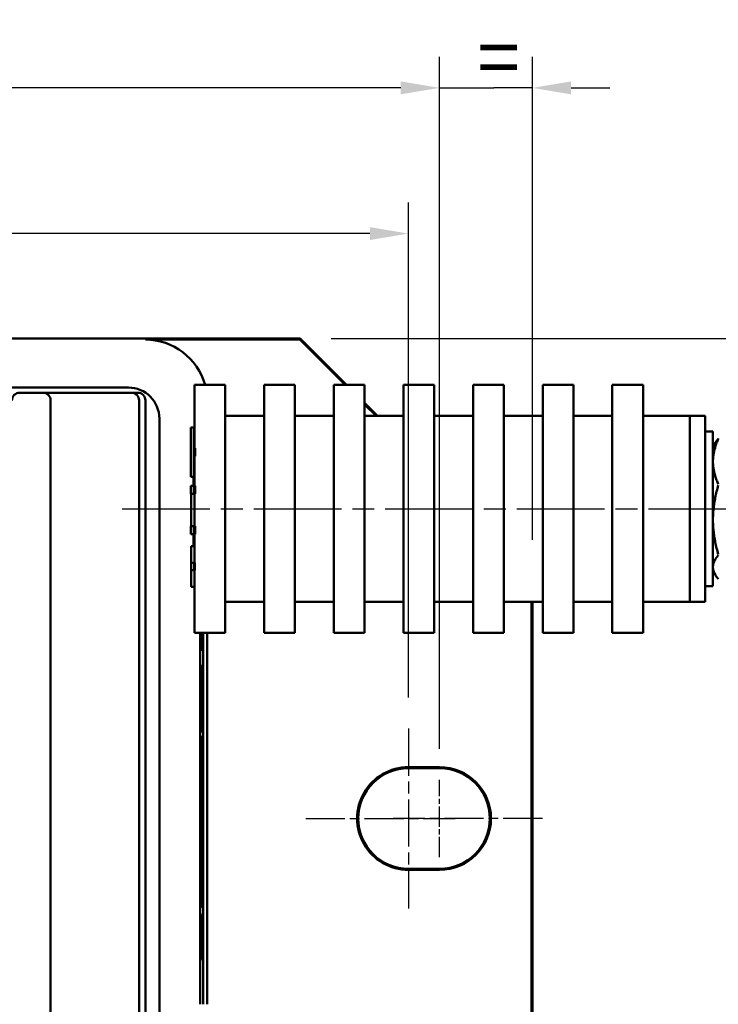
# Model space of a CAD drawing. Header units: millimetres. Extents: x 21 to 365, y 37 to 289.
# Tile 10 of 14: x 140 to 185, y 69 to 132. Entities that reach past the tile are written whole.
import ezdxf

# ---------------------------------------------------------------- set-up
doc = ezdxf.new("R2010")
doc.units = ezdxf.units.MM
doc.linetypes.add('CHAIN', pattern=[0.3543, 0.2362, -0.0295, 0.0591, -0.0295])
doc.linetypes.add('LONG_DASH_DOTTED', pattern=[0.3001, 0.2362, -0.0295, 0.0049, -0.0295])
for name, color, linetype, lineweight in [('Arêtes visibles(GABARIT)', 7, 'Continuous', 50), ('Cotes(GABARIT)', 7, 'Continuous', 25), ('Ligne de centre(GABARIT)', 7, 'LONG_DASH_DOTTED', 25), ('Marque de centre(GABARIT)', 7, 'LONG_DASH_DOTTED', 25)]:
    doc.layers.add(name, color=color, linetype=linetype, lineweight=lineweight)
doc.styles.add('Courant-BSI', font='arial.ttf')
doc.dimstyles.new('MS-Relais', dxfattribs={"dimtxt": 3.5, "dimasz": 2.5, "dimexe": 2, "dimexo": 2, "dimgap": 0.3, "dimtad": 1, "dimtoh": 1, "dimrnd": 1e-08, "dimtxsty": 'Courant-BSI', "dimcen": 0.09, "dimdle": 6, "dimclrd": 7, "dimclre": 7, "dimclrt": 7, "dimazin": 2, "dimtfac": 0.571429, "dimtmove": 0, "dimatfit": 3, "dimfxl": 1, "dimtolj": 1, "dimlwd": 25, "dimlwe": 25, "dimarcsym": 0})

# ---------------------------------------------------------------- blocks, each defined once
blk = doc.blocks.new('*D18')
at = {"layer": 'Cotes(GABARIT)', "color": 7, "linetype": 'Continuous', "lineweight": 25}
for p, q in [((210.417, 114.258), (210.417, 116.758)), ((159.902, 111.758), (212.417, 111.758)), ((210.417, 111.758), (210.417, 109.258)), ((210.417, 103.258), (210.417, 109.258)), ((210.417, 100.758), (210.417, 103.258)), ((208.197, 100.758), (212.417, 100.758)), ((210.417, 98.258), (210.417, 95.758))]:
    blk.add_line(p, q, dxfattribs=at)
at = {"layer": 'Cotes(GABARIT)', "color": 7, "linetype": 'Continuous'}
for points in [[(210.001, 114.258), (210.834, 114.258), (210.417, 111.758)], [(210.001, 98.258), (210.834, 98.258), (210.417, 100.758)]]:
    blk.add_solid(points, dxfattribs=at)
at = {"layer": 'Defpoints', "color": 0, "linetype": 'Continuous'}
for p in [(157.902, 111.758), (210.417, 111.758), (206.197, 100.758)]:
    blk.add_point(p, dxfattribs=at)
at = {"layer": 'Cotes(GABARIT)', "color": 7, "linetype": 'Continuous', "lineweight": 25, "insert": (206.617, 104.835), "char_height": 3.5, "attachment_point": 1, "rotation": 90, "style": 'Courant-BSI'}
blk.add_mtext('\\A1; \\fArial|b0|i0;\\H3.5000;=', dxfattribs=at)
blk = doc.blocks.new('*D26')
at = {"layer": 'Cotes(GABARIT)', "color": 7, "linetype": 'Continuous', "lineweight": 25}
for p, q in [((42.902, 88.578), (42.902, 120.535)), ((164.901, 88.579), (164.901, 120.535)), ((162.401, 118.535), (45.402, 118.535))]:
    blk.add_line(p, q, dxfattribs=at)
at = {"layer": 'Cotes(GABARIT)', "color": 7, "linetype": 'Continuous'}
for points in [[(45.402, 118.951), (45.402, 118.118), (42.902, 118.535)], [(162.401, 118.951), (162.401, 118.118), (164.901, 118.535)]]:
    blk.add_solid(points, dxfattribs=at)
at = {"layer": 'Defpoints', "color": 0, "linetype": 'Continuous'}
for p in [(42.902, 118.535), (42.902, 86.578), (164.901, 86.579)]:
    blk.add_point(p, dxfattribs=at)
at = {"layer": 'Cotes(GABARIT)', "color": 7, "linetype": 'Continuous', "lineweight": 25, "insert": (97.443, 122.744), "char_height": 3.5, "attachment_point": 1, "style": 'Courant-BSI'}
blk.add_mtext('\\A1;122{\\H2.000000;±0,3}', dxfattribs=at)
blk = doc.blocks.new('*D27')
at = {"layer": 'Cotes(GABARIT)', "color": 7, "linetype": 'Continuous', "lineweight": 25}
for p, q in [((40.902, 88.578), (40.902, 129.944)), ((166.902, 86.079), (166.902, 129.944)), ((164.402, 127.944), (43.402, 127.944))]:
    blk.add_line(p, q, dxfattribs=at)
at = {"layer": 'Cotes(GABARIT)', "color": 7, "linetype": 'Continuous'}
for points in [[(43.402, 128.361), (43.402, 127.528), (40.902, 127.944)], [(164.402, 128.361), (164.402, 127.528), (166.902, 127.944)]]:
    blk.add_solid(points, dxfattribs=at)
at = {"layer": 'Defpoints', "color": 0, "linetype": 'Continuous'}
for p in [(40.902, 127.944), (40.902, 86.578), (166.902, 84.079)]:
    blk.add_point(p, dxfattribs=at)
at = {"layer": 'Cotes(GABARIT)', "color": 7, "linetype": 'Continuous', "lineweight": 25, "insert": (97.444, 132.154), "char_height": 3.5, "attachment_point": 1, "style": 'Courant-BSI'}
blk.add_mtext('\\A1;126{\\H2.000000;±0,3}', dxfattribs=at)
blk = doc.blocks.new('*D29')
at = {"layer": 'Cotes(GABARIT)', "color": 7, "linetype": 'Continuous', "lineweight": 25}
for p, q in [((166.901, 85.258), (166.901, 129.944)), ((172.902, 98.758), (172.902, 129.944)), ((164.401, 127.944), (161.901, 127.944)), ((166.901, 127.944), (169.401, 127.944)), ((169.401, 127.944), (170.402, 127.944)), ((172.902, 127.944), (170.402, 127.944)), ((175.402, 127.944), (177.902, 127.944))]:
    blk.add_line(p, q, dxfattribs=at)
at = {"layer": 'Cotes(GABARIT)', "color": 7, "linetype": 'Continuous'}
for points in [[(164.401, 128.361), (164.401, 127.528), (166.901, 127.944)], [(175.402, 128.361), (175.402, 127.528), (172.902, 127.944)]]:
    blk.add_solid(points, dxfattribs=at)
at = {"layer": 'Defpoints', "color": 0, "linetype": 'Continuous'}
for p in [(172.902, 127.944), (172.902, 96.758), (166.901, 83.258)]:
    blk.add_point(p, dxfattribs=at)
at = {"layer": 'Cotes(GABARIT)', "color": 7, "linetype": 'Continuous', "lineweight": 25, "insert": (167.931, 131.744), "char_height": 3.5, "attachment_point": 1, "style": 'Courant-BSI'}
blk.add_mtext('\\A1; \\fArial|b0|i0;\\H3.5000;=', dxfattribs=at)

msp = doc.modelspace()

# ---------------------------------------------------------------- linework, layer by layer
at = {"layer": 'Arêtes visibles(GABARIT)'}
for p, q in [((157.902, 111.758), (49.902, 111.758)), ((147.899, 111.685), (157.872, 111.686)), ((157.902, 111.758), (157.872, 111.686)), ((157.872, 111.686), (160.8, 108.758)), ((160.902, 108.758), (157.902, 111.758)), ((151.064, 104.679), (151.064, 108.758)), ((151.064, 108.758), (153.064, 108.758)), ((153.064, 92.758), (153.064, 108.758)), ((155.564, 92.758), (155.564, 108.758)), ((155.564, 108.758), (157.564, 108.758)), ((157.564, 92.758), (157.564, 108.758)), ((160.064, 92.758), (160.064, 108.758)), ((160.064, 108.758), (162.064, 108.758)), ((162.064, 92.758), (162.064, 108.758)), ((164.564, 92.758), (164.564, 108.758)), ((164.564, 108.758), (166.564, 108.758)), ((166.564, 92.758), (166.564, 108.758)), ((169.064, 92.758), (169.064, 108.758)), ((169.064, 108.758), (171.064, 108.758)), ((171.064, 92.758), (171.064, 108.758)), ((173.564, 92.758), (173.564, 108.758)), ((173.564, 108.758), (175.564, 108.758)), ((175.564, 92.758), (175.564, 108.758)), ((178.064, 92.758), (178.064, 108.758)), ((178.064, 108.758), (180.064, 108.758)), ((180.064, 92.758), (180.064, 108.758)), ((146.802, 108.589), (61.002, 108.589)), ((139.78, 108.258), (140.28, 108.258)), ((140.78, 108.258), (140.28, 108.258)), ((140.78, 108.258), (141.28, 108.258)), ((143.745, 108.258), (141.28, 108.258)), ((145.717, 108.258), (143.745, 108.258)), ((145.717, 108.258), (146.379, 108.258)), ((146.829, 108.258), (146.379, 108.258)), ((146.829, 108.258), (146.988, 108.258)), ((146.988, 108.258), (147.402, 108.258)), ((141.78, 53.758), (141.78, 107.758)), ((147.488, 107.758), (147.488, 53.758)), ((147.902, 53.758), (147.902, 107.758)), ((162.902, 106.758), (162.064, 107.596)), ((162.064, 107.495), (162.801, 106.758)), ((148.802, 54.928), (148.802, 106.589)), ((153.064, 106.758), (155.564, 106.758)), ((157.564, 106.758), (160.064, 106.758)), ((162.064, 106.758), (164.564, 106.758)), ((166.564, 106.758), (169.064, 106.758)), ((171.064, 106.758), (173.564, 106.758)), ((175.564, 106.758), (178.064, 106.758)), ((180.064, 106.758), (183.064, 106.758)), ((183.064, 94.758), (183.064, 106.758)), ((183.064, 94.758), (183.064, 106.758)), ((184.064, 106.758), (183.064, 106.758)), ((184.064, 94.758), (184.064, 106.758)), ((150.837, 102.832), (150.837, 106.002)), ((150.837, 106.002), (151.037, 106.002)), ((151.037, 102.832), (151.037, 106.002)), ((151.037, 106.002), (151.045, 106.002)), ((151.045, 106.002), (151.045, 104.679)), ((184.564, 105.758), (184.064, 105.758)), ((184.564, 95.758), (184.564, 105.758)), ((184.564, 104.758), (184.708, 105.009)), ((151.045, 104.679), (151.107, 104.679)), ((151.107, 104.679), (151.107, 104.149)), ((151.045, 104.149), (151.045, 102.832)), ((151.107, 104.149), (151.045, 104.149)), ((151.064, 102.249), (151.064, 104.149)), ((150.837, 102.832), (151.037, 102.832)), ((151.045, 102.832), (151.037, 102.832)), ((150.837, 101.719), (150.837, 102.249)), ((150.837, 102.249), (151.037, 102.249)), ((151.037, 101.719), (151.037, 102.249)), ((151.037, 102.249), (151.107, 102.249)), ((151.107, 102.249), (151.107, 101.719)), ((150.837, 101.719), (151.037, 101.719)), ((150.866, 99.646), (150.866, 101.719)), ((151.066, 101.719), (151.037, 101.719)), ((151.066, 99.646), (151.066, 101.719)), ((151.107, 101.719), (151.074, 101.719)), ((151.074, 101.719), (151.074, 99.646)), ((150.837, 99.115), (150.837, 99.646)), ((150.837, 99.646), (151.037, 99.646)), ((151.037, 99.115), (151.037, 99.646)), ((151.037, 99.646), (151.066, 99.646)), ((151.074, 99.646), (151.107, 99.646)), ((151.107, 99.646), (151.107, 99.115)), ((150.837, 99.115), (151.037, 99.115)), ((151.107, 99.115), (151.037, 99.115)), ((151.064, 98.353), (151.064, 99.115)), ((150.868, 97.264), (150.868, 98.353)), ((150.868, 98.353), (151.068, 98.353)), ((151.068, 97.264), (151.068, 98.353)), ((151.068, 98.353), (151.076, 98.353)), ((151.076, 98.353), (151.076, 97.264)), ((150.849, 96.801), (150.849, 97.264)), ((150.849, 97.264), (151.049, 97.264)), ((150.849, 96.801), (151.049, 96.801)), ((150.868, 95.713), (150.868, 96.801)), ((151.049, 96.801), (151.049, 97.264)), ((151.049, 97.264), (151.068, 97.264)), ((151.068, 96.801), (151.049, 96.801)), ((151.068, 95.713), (151.068, 96.801)), ((151.076, 97.264), (151.095, 97.264)), ((151.076, 96.801), (151.076, 95.713)), ((151.095, 96.801), (151.076, 96.801)), ((151.095, 97.264), (151.095, 96.801)), ((184.564, 96.758), (184.708, 96.508)), ((150.868, 95.713), (151.068, 95.713)), ((151.064, 92.758), (151.064, 95.713)), ((151.076, 95.713), (151.068, 95.713)), ((184.564, 95.758), (184.064, 95.758)), ((153.064, 94.758), (155.564, 94.758)), ((157.564, 94.758), (160.064, 94.758)), ((162.064, 94.758), (164.564, 94.758)), ((166.564, 94.758), (169.064, 94.758)), ((171.064, 94.758), (173.564, 94.758)), ((172.832, 94.758), (172.832, 66.758)), ((172.902, 66.758), (172.902, 94.758)), ((175.564, 94.758), (178.064, 94.758)), ((180.064, 94.758), (183.064, 94.758)), ((184.064, 94.758), (183.064, 94.758)), ((151.064, 92.758), (153.064, 92.758)), ((151.43, 68.758), (151.43, 92.758)), ((151.554, 92.758), (151.43, 92.758)), ((151.546, 92.635), (151.43, 92.635)), ((151.546, 92.423), (151.43, 92.423)), ((151.558, 92.418), (151.43, 92.418)), ((151.546, 92.325), (151.43, 92.325)), ((151.44, 92.325), (151.44, 92.418)), ((151.546, 92.635), (151.554, 92.758)), ((151.546, 92.423), (151.546, 92.635)), ((151.558, 92.418), (151.546, 92.423)), ((151.546, 92.325), (151.548, 92.324)), ((151.546, 91.644), (151.546, 92.325)), ((151.548, 92.324), (151.548, 92.071)), ((151.558, 92.687), (151.549, 92.553)), ((151.549, 92.553), (151.558, 92.549)), ((151.554, 92.758), (151.554, 92.758)), ((151.558, 92.758), (151.558, 92.687)), ((151.558, 92.549), (151.558, 92.418)), ((151.64, 92.758), (151.64, 68.758)), ((151.899, 92.758), (151.899, 68.758)), ((155.564, 92.758), (157.564, 92.758)), ((160.064, 92.758), (162.064, 92.758)), ((164.564, 92.758), (166.564, 92.758)), ((169.064, 92.758), (171.064, 92.758)), ((173.564, 92.758), (175.564, 92.758)), ((178.064, 92.758), (180.064, 92.758)), ((151.546, 91.644), (151.43, 91.644)), ((151.548, 91.643), (151.43, 91.643)), ((151.44, 90.626), (151.44, 91.643)), ((151.548, 91.643), (151.546, 91.644)), ((151.548, 92.071), (151.558, 92.068)), ((151.548, 91.896), (151.548, 91.643)), ((151.558, 91.893), (151.548, 91.896)), ((151.558, 91.893), (151.548, 91.893)), ((151.558, 92.068), (151.558, 91.893)), ((151.547, 90.626), (151.43, 90.626)), ((151.546, 88.577), (151.547, 90.626)), ((151.547, 90.626), (151.556, 90.623)), ((151.556, 90.623), (151.556, 89.94)), ((151.556, 89.94), (151.599, 89.925)), ((151.599, 89.925), (151.599, 89.242)), ((151.556, 89.257), (151.555, 88.574)), ((151.599, 89.242), (151.556, 89.257)), ((151.599, 89.242), (151.556, 89.242)), ((151.546, 88.577), (151.43, 88.577)), ((151.555, 88.574), (151.43, 88.574)), ((151.546, 88.43), (151.43, 88.43)), ((151.44, 88.43), (151.44, 88.574)), ((151.555, 88.574), (151.546, 88.577)), ((151.546, 88.43), (151.555, 88.427)), ((151.546, 86.381), (151.546, 88.43)), ((151.555, 88.427), (151.555, 87.744)), ((151.555, 87.744), (151.599, 87.729)), ((151.599, 87.729), (151.599, 87.046)), ((151.555, 87.061), (151.555, 86.378)), ((151.599, 87.046), (151.555, 87.061)), ((151.599, 87.046), (151.555, 87.046)), ((151.546, 86.381), (151.43, 86.381)), ((151.555, 86.378), (151.43, 86.378)), ((151.535, 86.058), (151.43, 86.058)), ((151.44, 86.058), (151.44, 86.378)), ((151.535, 85.058), (151.535, 86.058)), ((151.546, 86.007), (151.535, 86.007)), ((151.555, 86.378), (151.546, 86.381)), ((151.546, 86.007), (151.598, 85.989)), ((151.546, 85.324), (151.546, 86.007)), ((151.598, 85.989), (151.598, 85.306)), ((151.546, 85.324), (151.535, 85.324)), ((151.598, 85.306), (151.535, 85.306)), ((151.598, 85.306), (151.546, 85.324)), ((151.546, 84.726), (151.506, 84.726)), ((151.546, 84.726), (151.598, 84.708)), ((151.546, 83.816), (151.546, 84.726)), ((151.598, 84.708), (151.598, 84.147)), ((151.557, 84.162), (151.598, 83.553)), ((151.598, 84.147), (151.557, 84.162)), ((151.598, 84.147), (151.558, 84.147)), ((164.902, 84.079), (166.902, 84.079)), ((166.902, 84.008), (164.902, 84.008)), ((151.546, 83.816), (151.482, 83.816)), ((151.582, 83.271), (151.546, 83.816)), ((151.598, 83.553), (151.598, 82.967)), ((151.546, 82.741), (151.469, 82.741)), ((151.582, 83.271), (151.474, 83.271)), ((151.546, 82.741), (151.582, 83.271)), ((151.546, 81.833), (151.546, 82.741)), ((151.598, 82.967), (151.557, 82.392)), ((151.557, 82.392), (151.598, 82.375)), ((151.598, 82.375), (151.598, 81.815)), ((151.598, 81.815), (151.462, 81.815)), ((151.511, 81.776), (151.462, 81.776)), ((151.475, 81.68), (151.462, 81.68)), ((151.546, 81.833), (151.463, 81.833)), ((151.475, 81.68), (151.485, 81.68)), ((151.598, 81.815), (151.546, 81.833)), ((151.494, 81.196), (151.481, 81.196)), ((151.488, 80.879), (151.482, 80.879)), ((151.584, 81.348), (151.524, 81.348)), ((151.548, 81.265), (151.524, 81.265)), ((151.548, 81.265), (151.558, 81.262)), ((151.567, 80.774), (151.554, 80.774)), ((151.443, 80.758), (151.43, 80.758)), ((151.485, 80.147), (151.43, 80.147)), ((151.443, 80.758), (151.46, 80.758)), ((151.511, 80.193), (151.49, 80.193)), ((151.522, 80.193), (151.511, 80.193)), ((151.561, 80.459), (151.555, 80.459)), ((151.61, 80.758), (151.598, 80.758)), ((151.628, 80.758), (151.61, 80.758)), ((151.525, 79.915), (151.43, 79.915)), ((151.487, 79.789), (151.43, 79.789)), ((151.508, 79.611), (151.525, 79.915)), ((151.525, 79.915), (151.525, 79.198)), ((151.558, 79.728), (151.525, 79.728)), ((151.584, 79.765), (151.563, 79.765)), ((151.595, 79.762), (151.563, 79.762)), ((151.595, 79.762), (151.584, 79.765)), ((151.525, 79.198), (151.512, 79.015)), ((151.472, 77.845), (151.472, 78.698)), ((151.482, 78.528), (151.482, 78.698)), ((151.494, 78.528), (151.482, 78.528)), ((151.494, 78.698), (151.494, 78.528)), ((151.503, 78.629), (151.503, 78.528)), ((151.503, 78.528), (151.525, 78.528)), ((151.525, 78.528), (151.525, 77.845)), ((151.472, 77.845), (151.43, 77.845)), ((151.525, 77.845), (151.472, 77.845)), ((151.499, 77.384), (151.43, 77.384)), ((164.902, 77.508), (166.902, 77.508)), ((166.902, 77.438), (164.902, 77.437)), ((151.535, 76.458), (151.525, 76.458)), ((151.535, 76.458), (151.535, 75.458)), ((151.535, 75.458), (151.52, 75.458)), ((151.499, 75.021), (151.43, 75.021)), ((151.472, 74.553), (151.43, 74.553)), ((151.44, 74.553), (151.44, 75.021)), ((151.472, 74.553), (151.525, 74.553)), ((151.472, 73.643), (151.472, 74.553)), ((151.525, 74.553), (151.525, 73.993)), ((151.484, 73.993), (151.525, 73.399)), ((151.525, 73.993), (151.484, 73.993)), ((151.472, 73.643), (151.43, 73.643)), ((151.508, 73.111), (151.472, 73.643)), ((151.525, 73.399), (151.525, 72.813)), ((151.508, 73.111), (151.43, 73.111)), ((151.472, 72.569), (151.43, 72.569)), ((151.472, 72.569), (151.508, 73.111)), ((151.472, 71.661), (151.472, 72.569)), ((151.525, 72.813), (151.484, 72.223)), ((151.484, 72.223), (151.525, 72.221)), ((151.525, 72.221), (151.525, 71.661)), ((151.472, 71.661), (151.43, 71.661)), ((151.44, 68.758), (151.44, 71.661)), ((151.525, 71.661), (151.472, 71.661))]:
    msp.add_line(p, q, dxfattribs=at)
at = {"layer": 'Arêtes visibles(GABARIT)', "flags": 128}
for points in [[(184.91, 105.279), (184.881, 105.212), (184.853, 105.145), (184.827, 105.08), (184.802, 105.015), (184.778, 104.951), (184.756, 104.888), (184.735, 104.825), (184.715, 104.763), (184.697, 104.701), (184.68, 104.64), (184.664, 104.58), (184.649, 104.519), (184.635, 104.46), (184.623, 104.4), (184.612, 104.341), (184.602, 104.282), (184.593, 104.223), (184.585, 104.164), (184.579, 104.105), (184.573, 104.047), (184.569, 103.988), (184.566, 103.93), (184.564, 103.871), (184.564, 103.812)], [(184.708, 105.009), (184.715, 105.02), (184.722, 105.031), (184.729, 105.043), (184.736, 105.054), (184.743, 105.065), (184.75, 105.077), (184.758, 105.088), (184.765, 105.1), (184.773, 105.111), (184.781, 105.123), (184.789, 105.135), (184.798, 105.146), (184.806, 105.158), (184.815, 105.17), (184.823, 105.182), (184.832, 105.194), (184.842, 105.206), (184.851, 105.218), (184.86, 105.23), (184.87, 105.242), (184.88, 105.254), (184.89, 105.266), (184.9, 105.279), (184.91, 105.291)], [(184.564, 103.812), (184.564, 103.753), (184.566, 103.694), (184.569, 103.636), (184.573, 103.577), (184.579, 103.518), (184.585, 103.46), (184.593, 103.401), (184.602, 103.342), (184.612, 103.283), (184.623, 103.224), (184.635, 103.164), (184.649, 103.104), (184.664, 103.044), (184.68, 102.983), (184.697, 102.922), (184.715, 102.861), (184.735, 102.799), (184.756, 102.736), (184.778, 102.673), (184.802, 102.609), (184.827, 102.544), (184.853, 102.478), (184.881, 102.412), (184.91, 102.345)], [(184.91, 102.283), (184.881, 102.18), (184.853, 102.079), (184.827, 101.979), (184.802, 101.881), (184.778, 101.783), (184.756, 101.687), (184.735, 101.591), (184.715, 101.496), (184.697, 101.403), (184.68, 101.31), (184.664, 101.217), (184.649, 101.125), (184.635, 101.034), (184.623, 100.944), (184.612, 100.853), (184.602, 100.763), (184.593, 100.674), (184.585, 100.584), (184.579, 100.495), (184.573, 100.405), (184.569, 100.316), (184.566, 100.227), (184.564, 100.137), (184.564, 100.047)], [(184.564, 100.047), (184.564, 99.958), (184.566, 99.868), (184.569, 99.779), (184.573, 99.69), (184.579, 99.6), (184.585, 99.511), (184.593, 99.421), (184.602, 99.332), (184.612, 99.242), (184.623, 99.151), (184.635, 99.061), (184.649, 98.969), (184.664, 98.878), (184.68, 98.785), (184.697, 98.692), (184.715, 98.599), (184.735, 98.504), (184.756, 98.408), (184.778, 98.312), (184.802, 98.214), (184.827, 98.116), (184.853, 98.016), (184.881, 97.915), (184.91, 97.812)], [(184.91, 97.762), (184.881, 97.727), (184.853, 97.692), (184.827, 97.658), (184.802, 97.624), (184.778, 97.59), (184.756, 97.557), (184.735, 97.524), (184.715, 97.492), (184.697, 97.46), (184.68, 97.428), (184.664, 97.396), (184.649, 97.364), (184.635, 97.333), (184.623, 97.302), (184.612, 97.271), (184.602, 97.24), (184.593, 97.209), (184.585, 97.178), (184.579, 97.148), (184.573, 97.117), (184.569, 97.086), (184.566, 97.056), (184.564, 97.025), (184.564, 96.994)], [(184.564, 96.994), (184.564, 96.963), (184.566, 96.932), (184.569, 96.902), (184.573, 96.871), (184.579, 96.84), (184.585, 96.81), (184.593, 96.779), (184.602, 96.748), (184.612, 96.717), (184.623, 96.686), (184.635, 96.655), (184.649, 96.624), (184.664, 96.592), (184.68, 96.56), (184.697, 96.528), (184.715, 96.496), (184.735, 96.464), (184.756, 96.431), (184.778, 96.398), (184.802, 96.364), (184.827, 96.33), (184.853, 96.296), (184.881, 96.261), (184.91, 96.226)], [(151.472, 81.005), (151.472, 81.033), (151.472, 81.06), (151.472, 81.087), (151.472, 81.114), (151.472, 81.14), (151.472, 81.166), (151.472, 81.192), (151.472, 81.218), (151.472, 81.243), (151.472, 81.267), (151.472, 81.292), (151.472, 81.316), (151.473, 81.34), (151.473, 81.366), (151.473, 81.392), (151.473, 81.42), (151.473, 81.448), (151.473, 81.478), (151.474, 81.509), (151.474, 81.541), (151.474, 81.574), (151.475, 81.609), (151.475, 81.644), (151.475, 81.68)], [(151.485, 81.68), (151.484, 81.649), (151.484, 81.618), (151.484, 81.589), (151.483, 81.56), (151.483, 81.532), (151.483, 81.505), (151.483, 81.479), (151.483, 81.454), (151.482, 81.429), (151.482, 81.405), (151.482, 81.383), (151.482, 81.361), (151.482, 81.339), (151.482, 81.317), (151.482, 81.295), (151.481, 81.273), (151.481, 81.25), (151.481, 81.227), (151.481, 81.204), (151.481, 81.181), (151.481, 81.157), (151.481, 81.133), (151.481, 81.109), (151.481, 81.085)], [(151.494, 81.196), (151.494, 81.224), (151.495, 81.251), (151.495, 81.278), (151.496, 81.304), (151.496, 81.329), (151.497, 81.353), (151.497, 81.377), (151.497, 81.399), (151.498, 81.421), (151.498, 81.443), (151.499, 81.463), (151.499, 81.483), (151.499, 81.501), (151.5, 81.519), (151.5, 81.537), (151.501, 81.553), (151.501, 81.569), (151.501, 81.584), (151.502, 81.598), (151.502, 81.611), (151.502, 81.624), (151.503, 81.636), (151.503, 81.647), (151.503, 81.657)], [(151.503, 81.657), (151.503, 81.667), (151.504, 81.676), (151.504, 81.685), (151.504, 81.693), (151.505, 81.701), (151.505, 81.709), (151.505, 81.716), (151.506, 81.723), (151.506, 81.729), (151.506, 81.735), (151.507, 81.741), (151.507, 81.746), (151.507, 81.751), (151.508, 81.755), (151.508, 81.759), (151.508, 81.763), (151.509, 81.766), (151.509, 81.768), (151.509, 81.771), (151.51, 81.772), (151.51, 81.774), (151.511, 81.775), (151.511, 81.775), (151.511, 81.776)], [(151.511, 81.776), (151.512, 81.774), (151.513, 81.769), (151.514, 81.76), (151.515, 81.747), (151.516, 81.731), (151.517, 81.711), (151.518, 81.688), (151.518, 81.661), (151.519, 81.631), (151.52, 81.597), (151.521, 81.559), (151.521, 81.518), (151.522, 81.474), (151.523, 81.429), (151.523, 81.382), (151.524, 81.334), (151.524, 81.284), (151.525, 81.232), (151.525, 81.179), (151.525, 81.124), (151.525, 81.068), (151.525, 81.01), (151.526, 80.95), (151.526, 80.889)], [(151.485, 80.147), (151.484, 80.149), (151.483, 80.154), (151.482, 80.162), (151.481, 80.174), (151.481, 80.19), (151.48, 80.209), (151.479, 80.231), (151.478, 80.257), (151.478, 80.287), (151.477, 80.32), (151.476, 80.356), (151.476, 80.396), (151.475, 80.438), (151.474, 80.482), (151.474, 80.527), (151.473, 80.574), (151.473, 80.622), (151.473, 80.672), (151.472, 80.724), (151.472, 80.777), (151.472, 80.832), (151.472, 80.888), (151.472, 80.946), (151.472, 81.005)], [(151.481, 81.085), (151.481, 81.061), (151.481, 81.039), (151.481, 81.017), (151.481, 80.997), (151.481, 80.977), (151.481, 80.959), (151.481, 80.942), (151.481, 80.925), (151.482, 80.91), (151.482, 80.895), (151.482, 80.882), (151.482, 80.87), (151.482, 80.858), (151.482, 80.848), (151.482, 80.839), (151.483, 80.83), (151.483, 80.823), (151.483, 80.817), (151.483, 80.811), (151.483, 80.807), (151.484, 80.803), (151.484, 80.801), (151.484, 80.799), (151.484, 80.799)], [(151.484, 80.799), (151.485, 80.799), (151.485, 80.799), (151.485, 80.8), (151.485, 80.801), (151.485, 80.802), (151.485, 80.804), (151.485, 80.806), (151.486, 80.808), (151.486, 80.81), (151.486, 80.813), (151.486, 80.816), (151.486, 80.819), (151.486, 80.822), (151.486, 80.826), (151.487, 80.83), (151.487, 80.834), (151.487, 80.839), (151.487, 80.844), (151.487, 80.849), (151.487, 80.854), (151.487, 80.86), (151.488, 80.866), (151.488, 80.872), (151.488, 80.879)], [(151.488, 80.879), (151.488, 80.886), (151.488, 80.893), (151.488, 80.901), (151.489, 80.91), (151.489, 80.919), (151.489, 80.929), (151.489, 80.939), (151.489, 80.95), (151.49, 80.961), (151.49, 80.973), (151.49, 80.985), (151.49, 80.998), (151.491, 81.011), (151.491, 81.026), (151.491, 81.04), (151.491, 81.055), (151.492, 81.071), (151.492, 81.087), (151.492, 81.104), (151.493, 81.121), (151.493, 81.139), (151.493, 81.157), (151.494, 81.176), (151.494, 81.196)], [(151.508, 81.028), (151.508, 81.022), (151.508, 81.015), (151.507, 81.007), (151.507, 80.999), (151.507, 80.991), (151.507, 80.981), (151.507, 80.972), (151.507, 80.962), (151.506, 80.951), (151.506, 80.94), (151.506, 80.928), (151.506, 80.916), (151.505, 80.903), (151.505, 80.889), (151.505, 80.875), (151.505, 80.861), (151.504, 80.846), (151.504, 80.831), (151.504, 80.815), (151.504, 80.798), (151.503, 80.781), (151.503, 80.763), (151.503, 80.745), (151.502, 80.727)], [(151.511, 81.106), (151.511, 81.105), (151.511, 81.105), (151.511, 81.104), (151.511, 81.103), (151.511, 81.102), (151.511, 81.101), (151.51, 81.099), (151.51, 81.097), (151.51, 81.095), (151.51, 81.092), (151.51, 81.089), (151.51, 81.086), (151.51, 81.083), (151.509, 81.079), (151.509, 81.075), (151.509, 81.071), (151.509, 81.067), (151.509, 81.062), (151.509, 81.057), (151.509, 81.052), (151.508, 81.046), (151.508, 81.041), (151.508, 81.035), (151.508, 81.028)], [(151.516, 80.827), (151.516, 80.85), (151.516, 80.872), (151.516, 80.892), (151.516, 80.912), (151.516, 80.931), (151.515, 80.949), (151.515, 80.966), (151.515, 80.982), (151.515, 80.997), (151.515, 81.011), (151.515, 81.024), (151.515, 81.036), (151.514, 81.047), (151.514, 81.057), (151.514, 81.066), (151.514, 81.075), (151.513, 81.082), (151.513, 81.088), (151.513, 81.094), (151.513, 81.098), (151.512, 81.101), (151.512, 81.104), (151.512, 81.105), (151.511, 81.106)], [(151.511, 80.193), (151.511, 80.225), (151.512, 80.256), (151.512, 80.286), (151.512, 80.315), (151.513, 80.344), (151.513, 80.372), (151.513, 80.4), (151.514, 80.427), (151.514, 80.453), (151.514, 80.479), (151.514, 80.504), (151.515, 80.528), (151.515, 80.552), (151.515, 80.577), (151.515, 80.601), (151.515, 80.626), (151.515, 80.65), (151.515, 80.675), (151.516, 80.7), (151.516, 80.725), (151.516, 80.751), (151.516, 80.776), (151.516, 80.802), (151.516, 80.827)], [(151.526, 80.889), (151.526, 80.863), (151.526, 80.838), (151.526, 80.812), (151.526, 80.787), (151.525, 80.761), (151.525, 80.736), (151.525, 80.71), (151.525, 80.685), (151.525, 80.66), (151.525, 80.635), (151.525, 80.61), (151.525, 80.585), (151.525, 80.559), (151.524, 80.533), (151.524, 80.504), (151.524, 80.475), (151.524, 80.444), (151.524, 80.412), (151.523, 80.379), (151.523, 80.344), (151.523, 80.309), (151.522, 80.271), (151.522, 80.233), (151.522, 80.193)], [(151.545, 80.591), (151.545, 80.619), (151.545, 80.646), (151.545, 80.673), (151.545, 80.7), (151.545, 80.726), (151.545, 80.752), (151.545, 80.778), (151.545, 80.803), (151.545, 80.828), (151.545, 80.853), (151.545, 80.877), (151.546, 80.901), (151.546, 80.925), (151.546, 80.951), (151.546, 80.977), (151.546, 81.005), (151.546, 81.034), (151.547, 81.063), (151.547, 81.094), (151.547, 81.126), (151.547, 81.159), (151.548, 81.193), (151.548, 81.229), (151.548, 81.265)], [(151.558, 81.262), (151.557, 81.23), (151.557, 81.2), (151.557, 81.17), (151.557, 81.142), (151.556, 81.114), (151.556, 81.087), (151.556, 81.061), (151.556, 81.035), (151.555, 81.011), (151.555, 80.987), (151.555, 80.965), (151.555, 80.943), (151.555, 80.921), (151.555, 80.9), (151.555, 80.877), (151.555, 80.855), (151.554, 80.833), (151.554, 80.81), (151.554, 80.787), (151.554, 80.763), (151.554, 80.74), (151.554, 80.716), (151.554, 80.692), (151.554, 80.667)], [(151.561, 80.459), (151.561, 80.466), (151.561, 80.473), (151.561, 80.481), (151.562, 80.49), (151.562, 80.499), (151.562, 80.508), (151.562, 80.518), (151.562, 80.529), (151.563, 80.54), (151.563, 80.552), (151.563, 80.564), (151.563, 80.577), (151.564, 80.591), (151.564, 80.605), (151.564, 80.619), (151.564, 80.634), (151.565, 80.65), (151.565, 80.666), (151.565, 80.682), (151.566, 80.7), (151.566, 80.717), (151.566, 80.736), (151.567, 80.754), (151.567, 80.774)], [(151.567, 80.774), (151.567, 80.802), (151.568, 80.829), (151.568, 80.855), (151.569, 80.881), (151.569, 80.906), (151.57, 80.93), (151.57, 80.954), (151.571, 80.976), (151.571, 80.998), (151.571, 81.019), (151.572, 81.039), (151.572, 81.059), (151.573, 81.077), (151.573, 81.095), (151.573, 81.112), (151.574, 81.129), (151.574, 81.144), (151.574, 81.159), (151.575, 81.173), (151.575, 81.187), (151.575, 81.199), (151.576, 81.211), (151.576, 81.222), (151.576, 81.232)], [(151.576, 81.232), (151.577, 81.241), (151.577, 81.251), (151.577, 81.259), (151.578, 81.268), (151.578, 81.276), (151.578, 81.283), (151.579, 81.29), (151.579, 81.297), (151.579, 81.303), (151.579, 81.309), (151.58, 81.314), (151.58, 81.319), (151.581, 81.324), (151.581, 81.328), (151.581, 81.332), (151.582, 81.335), (151.582, 81.338), (151.582, 81.341), (151.583, 81.343), (151.583, 81.345), (151.583, 81.346), (151.584, 81.347), (151.584, 81.348), (151.584, 81.348)], [(151.584, 81.348), (151.585, 81.345), (151.586, 81.34), (151.587, 81.33), (151.588, 81.318), (151.589, 81.301), (151.59, 81.281), (151.591, 81.258), (151.592, 81.231), (151.592, 81.2), (151.593, 81.166), (151.594, 81.128), (151.595, 81.086), (151.595, 81.042), (151.596, 80.997), (151.596, 80.95), (151.597, 80.901), (151.597, 80.851), (151.598, 80.799), (151.598, 80.746), (151.598, 80.691), (151.598, 80.635), (151.599, 80.577), (151.599, 80.517), (151.599, 80.456)], [(151.493, 80.265), (151.493, 80.256), (151.492, 80.246), (151.492, 80.238), (151.492, 80.229), (151.491, 80.221), (151.491, 80.214), (151.491, 80.206), (151.491, 80.2), (151.49, 80.193), (151.49, 80.187), (151.49, 80.182), (151.489, 80.176), (151.489, 80.172), (151.489, 80.167), (151.488, 80.164), (151.488, 80.16), (151.487, 80.157), (151.487, 80.154), (151.487, 80.152), (151.486, 80.15), (151.486, 80.149), (151.486, 80.148), (151.485, 80.147), (151.485, 80.147)], [(151.502, 80.727), (151.502, 80.699), (151.501, 80.671), (151.501, 80.645), (151.501, 80.619), (151.5, 80.594), (151.5, 80.569), (151.499, 80.546), (151.499, 80.523), (151.498, 80.501), (151.498, 80.48), (151.498, 80.46), (151.497, 80.44), (151.497, 80.421), (151.496, 80.403), (151.496, 80.386), (151.496, 80.369), (151.495, 80.354), (151.495, 80.339), (151.495, 80.325), (151.494, 80.311), (151.494, 80.299), (151.494, 80.287), (151.493, 80.276), (151.493, 80.265)], [(151.558, 79.728), (151.557, 79.73), (151.556, 79.736), (151.555, 79.744), (151.554, 79.757), (151.554, 79.773), (151.553, 79.792), (151.552, 79.815), (151.551, 79.841), (151.551, 79.87), (151.55, 79.903), (151.549, 79.94), (151.549, 79.98), (151.548, 80.022), (151.547, 80.066), (151.547, 80.112), (151.546, 80.159), (151.546, 80.208), (151.546, 80.258), (151.545, 80.309), (151.545, 80.363), (151.545, 80.417), (151.545, 80.474), (151.545, 80.531), (151.545, 80.591)], [(151.554, 80.667), (151.554, 80.644), (151.554, 80.621), (151.554, 80.6), (151.554, 80.579), (151.554, 80.56), (151.554, 80.541), (151.554, 80.524), (151.554, 80.508), (151.555, 80.492), (151.555, 80.478), (151.555, 80.464), (151.555, 80.452), (151.555, 80.441), (151.555, 80.43), (151.555, 80.421), (151.556, 80.412), (151.556, 80.405), (151.556, 80.398), (151.556, 80.393), (151.556, 80.388), (151.557, 80.385), (151.557, 80.382), (151.557, 80.381), (151.557, 80.38)], [(151.557, 80.38), (151.558, 80.38), (151.558, 80.381), (151.558, 80.381), (151.558, 80.382), (151.558, 80.383), (151.558, 80.385), (151.558, 80.387), (151.559, 80.389), (151.559, 80.391), (151.559, 80.394), (151.559, 80.396), (151.559, 80.4), (151.559, 80.403), (151.559, 80.407), (151.56, 80.411), (151.56, 80.415), (151.56, 80.419), (151.56, 80.424), (151.56, 80.429), (151.56, 80.435), (151.561, 80.44), (151.561, 80.446), (151.561, 80.452), (151.561, 80.459)], [(151.575, 80.302), (151.575, 80.274), (151.574, 80.247), (151.574, 80.22), (151.574, 80.194), (151.573, 80.169), (151.573, 80.145), (151.572, 80.122), (151.572, 80.099), (151.571, 80.078), (151.571, 80.057), (151.571, 80.036), (151.57, 80.017), (151.57, 79.998), (151.569, 79.98), (151.569, 79.963), (151.569, 79.947), (151.568, 79.931), (151.568, 79.916), (151.568, 79.902), (151.567, 79.889), (151.567, 79.876), (151.567, 79.865), (151.566, 79.854), (151.566, 79.844)], [(151.581, 80.601), (151.581, 80.595), (151.581, 80.588), (151.581, 80.58), (151.58, 80.572), (151.58, 80.564), (151.58, 80.555), (151.58, 80.545), (151.58, 80.535), (151.579, 80.524), (151.579, 80.513), (151.579, 80.502), (151.579, 80.489), (151.578, 80.477), (151.578, 80.463), (151.578, 80.45), (151.578, 80.435), (151.577, 80.42), (151.577, 80.405), (151.577, 80.389), (151.577, 80.373), (151.576, 80.356), (151.576, 80.338), (151.576, 80.32), (151.575, 80.302)], [(151.584, 80.677), (151.584, 80.677), (151.584, 80.677), (151.584, 80.676), (151.584, 80.676), (151.584, 80.674), (151.584, 80.673), (151.583, 80.671), (151.583, 80.669), (151.583, 80.667), (151.583, 80.665), (151.583, 80.662), (151.583, 80.659), (151.583, 80.655), (151.582, 80.652), (151.582, 80.648), (151.582, 80.644), (151.582, 80.64), (151.582, 80.635), (151.582, 80.63), (151.582, 80.625), (151.581, 80.619), (151.581, 80.614), (151.581, 80.608), (151.581, 80.601)], [(151.589, 80.398), (151.589, 80.42), (151.589, 80.442), (151.589, 80.463), (151.589, 80.483), (151.589, 80.502), (151.588, 80.519), (151.588, 80.536), (151.588, 80.552), (151.588, 80.567), (151.588, 80.582), (151.588, 80.595), (151.588, 80.607), (151.587, 80.618), (151.587, 80.628), (151.587, 80.637), (151.587, 80.646), (151.587, 80.653), (151.586, 80.659), (151.586, 80.665), (151.586, 80.669), (151.585, 80.673), (151.585, 80.675), (151.585, 80.677), (151.584, 80.677)], [(151.584, 79.765), (151.584, 79.797), (151.585, 79.827), (151.585, 79.857), (151.585, 79.887), (151.586, 79.916), (151.586, 79.944), (151.586, 79.971), (151.587, 79.998), (151.587, 80.024), (151.587, 80.05), (151.587, 80.075), (151.588, 80.099), (151.588, 80.123), (151.588, 80.147), (151.588, 80.172), (151.588, 80.196), (151.588, 80.221), (151.588, 80.246), (151.589, 80.271), (151.589, 80.296), (151.589, 80.321), (151.589, 80.346), (151.589, 80.372), (151.589, 80.398)], [(151.599, 80.456), (151.599, 80.43), (151.599, 80.405), (151.599, 80.379), (151.599, 80.354), (151.598, 80.328), (151.598, 80.303), (151.598, 80.277), (151.598, 80.252), (151.598, 80.227), (151.598, 80.202), (151.598, 80.177), (151.598, 80.152), (151.598, 80.127), (151.597, 80.1), (151.597, 80.072), (151.597, 80.042), (151.597, 80.012), (151.597, 79.98), (151.596, 79.947), (151.596, 79.912), (151.596, 79.876), (151.595, 79.839), (151.595, 79.801), (151.595, 79.762)], [(151.472, 78.698), (151.473, 78.785), (151.473, 78.868), (151.473, 78.947), (151.473, 79.023), (151.473, 79.096), (151.473, 79.165), (151.474, 79.231), (151.474, 79.293), (151.475, 79.352), (151.475, 79.407), (151.476, 79.459), (151.476, 79.508), (151.477, 79.553), (151.478, 79.593), (151.478, 79.631), (151.479, 79.664), (151.48, 79.693), (151.481, 79.718), (151.482, 79.74), (151.483, 79.757), (151.484, 79.771), (151.485, 79.781), (151.486, 79.787), (151.487, 79.789)], [(151.487, 79.789), (151.488, 79.788), (151.488, 79.787), (151.489, 79.784), (151.489, 79.781), (151.49, 79.776), (151.49, 79.771), (151.491, 79.765), (151.491, 79.757), (151.492, 79.749), (151.492, 79.74), (151.493, 79.73), (151.493, 79.718), (151.494, 79.706), (151.494, 79.693), (151.494, 79.679), (151.495, 79.664), (151.495, 79.648), (151.496, 79.631), (151.496, 79.613), (151.496, 79.593), (151.497, 79.574), (151.497, 79.553), (151.497, 79.531), (151.498, 79.508)], [(151.498, 79.508), (151.498, 79.501), (151.498, 79.494), (151.498, 79.487), (151.498, 79.48), (151.498, 79.472), (151.498, 79.465), (151.498, 79.458), (151.498, 79.45), (151.499, 79.443), (151.499, 79.435), (151.499, 79.428), (151.499, 79.42), (151.499, 79.412), (151.499, 79.404), (151.499, 79.397), (151.499, 79.389), (151.499, 79.38), (151.499, 79.372), (151.499, 79.364), (151.499, 79.356), (151.499, 79.348), (151.5, 79.339), (151.5, 79.331), (151.5, 79.322)], [(151.5, 79.322), (151.5, 79.338), (151.5, 79.353), (151.5, 79.368), (151.501, 79.382), (151.501, 79.397), (151.501, 79.411), (151.501, 79.424), (151.502, 79.438), (151.502, 79.451), (151.502, 79.464), (151.502, 79.476), (151.503, 79.488), (151.503, 79.5), (151.503, 79.512), (151.504, 79.523), (151.504, 79.534), (151.505, 79.545), (151.505, 79.555), (151.505, 79.565), (151.506, 79.575), (151.506, 79.584), (151.507, 79.593), (151.507, 79.602), (151.508, 79.611)], [(151.566, 79.844), (151.566, 79.834), (151.565, 79.825), (151.565, 79.816), (151.565, 79.808), (151.564, 79.8), (151.564, 79.792), (151.564, 79.785), (151.564, 79.779), (151.563, 79.772), (151.563, 79.767), (151.563, 79.761), (151.562, 79.756), (151.562, 79.751), (151.561, 79.747), (151.561, 79.743), (151.561, 79.74), (151.56, 79.737), (151.56, 79.735), (151.56, 79.732), (151.559, 79.731), (151.559, 79.729), (151.559, 79.729), (151.558, 79.728), (151.558, 79.728)], [(151.482, 78.698), (151.482, 78.734), (151.482, 78.769), (151.482, 78.801), (151.482, 78.832), (151.482, 78.861), (151.482, 78.888), (151.482, 78.913), (151.482, 78.937), (151.483, 78.958), (151.483, 78.978), (151.483, 78.996), (151.483, 79.013), (151.483, 79.028), (151.484, 79.041), (151.484, 79.053), (151.484, 79.064), (151.485, 79.074), (151.485, 79.082), (151.485, 79.089), (151.486, 79.095), (151.486, 79.1), (151.487, 79.103), (151.487, 79.105), (151.488, 79.106)], [(151.488, 79.106), (151.489, 79.105), (151.489, 79.103), (151.49, 79.1), (151.49, 79.095), (151.49, 79.089), (151.491, 79.082), (151.491, 79.074), (151.492, 79.064), (151.492, 79.053), (151.492, 79.041), (151.493, 79.028), (151.493, 79.013), (151.493, 78.996), (151.493, 78.978), (151.493, 78.958), (151.494, 78.937), (151.494, 78.913), (151.494, 78.888), (151.494, 78.861), (151.494, 78.832), (151.494, 78.801), (151.494, 78.769), (151.494, 78.734), (151.494, 78.698)], [(151.512, 79.015), (151.511, 79.003), (151.51, 78.991), (151.509, 78.979), (151.509, 78.967), (151.508, 78.955), (151.507, 78.943), (151.507, 78.931), (151.506, 78.919), (151.506, 78.906), (151.506, 78.894), (151.505, 78.882), (151.505, 78.87), (151.505, 78.857), (151.504, 78.843), (151.504, 78.827), (151.504, 78.81), (151.504, 78.792), (151.504, 78.773), (151.504, 78.752), (151.503, 78.73), (151.503, 78.707), (151.503, 78.682), (151.503, 78.656), (151.503, 78.629)], [(151.472, 76.204), (151.472, 76.289), (151.472, 76.373), (151.472, 76.453), (151.473, 76.531), (151.473, 76.606), (151.474, 76.678), (151.474, 76.748), (151.475, 76.815), (151.476, 76.879), (151.477, 76.94), (151.478, 76.999), (151.479, 77.055), (151.48, 77.108), (151.482, 77.156), (151.483, 77.199), (151.485, 77.238), (151.486, 77.272), (151.488, 77.302), (151.489, 77.327), (151.491, 77.347), (151.493, 77.363), (151.495, 77.375), (151.497, 77.382), (151.499, 77.384)], [(151.499, 77.384), (151.501, 77.382), (151.503, 77.375), (151.504, 77.363), (151.506, 77.347), (151.508, 77.327), (151.509, 77.302), (151.511, 77.272), (151.513, 77.238), (151.514, 77.199), (151.515, 77.156), (151.517, 77.108), (151.518, 77.055), (151.519, 76.999), (151.52, 76.94), (151.521, 76.879), (151.522, 76.815), (151.523, 76.748), (151.524, 76.678), (151.524, 76.606), (151.525, 76.531), (151.525, 76.453), (151.525, 76.373), (151.526, 76.289), (151.526, 76.204)], [(151.482, 76.204), (151.482, 76.244), (151.482, 76.283), (151.482, 76.321), (151.483, 76.356), (151.483, 76.39), (151.483, 76.422), (151.484, 76.452), (151.484, 76.481), (151.484, 76.507), (151.485, 76.533), (151.486, 76.556), (151.486, 76.577), (151.487, 76.597), (151.488, 76.615), (151.489, 76.631), (151.489, 76.646), (151.49, 76.659), (151.491, 76.67), (151.492, 76.679), (151.494, 76.687), (151.495, 76.693), (151.496, 76.698), (151.497, 76.7), (151.499, 76.701)], [(151.499, 76.701), (151.5, 76.7), (151.501, 76.698), (151.503, 76.693), (151.504, 76.687), (151.505, 76.679), (151.506, 76.67), (151.507, 76.659), (151.508, 76.646), (151.509, 76.631), (151.51, 76.615), (151.51, 76.597), (151.511, 76.577), (151.512, 76.556), (151.512, 76.533), (151.513, 76.507), (151.513, 76.481), (151.514, 76.452), (151.514, 76.422), (151.514, 76.39), (151.515, 76.356), (151.515, 76.321), (151.515, 76.283), (151.515, 76.244), (151.515, 76.204)], [(151.499, 75.021), (151.497, 75.023), (151.495, 75.03), (151.493, 75.041), (151.491, 75.057), (151.489, 75.078), (151.488, 75.103), (151.486, 75.132), (151.485, 75.167), (151.483, 75.205), (151.482, 75.249), (151.48, 75.297), (151.479, 75.349), (151.478, 75.405), (151.477, 75.464), (151.476, 75.526), (151.475, 75.59), (151.474, 75.657), (151.474, 75.727), (151.473, 75.8), (151.473, 75.875), (151.472, 75.953), (151.472, 76.034), (151.472, 76.117), (151.472, 76.204)], [(151.499, 75.704), (151.497, 75.704), (151.496, 75.707), (151.495, 75.711), (151.494, 75.717), (151.492, 75.725), (151.491, 75.734), (151.49, 75.746), (151.489, 75.759), (151.489, 75.773), (151.488, 75.789), (151.487, 75.807), (151.486, 75.827), (151.486, 75.849), (151.485, 75.872), (151.484, 75.897), (151.484, 75.924), (151.484, 75.953), (151.483, 75.983), (151.483, 76.015), (151.483, 76.049), (151.482, 76.085), (151.482, 76.123), (151.482, 76.162), (151.482, 76.204)], [(151.515, 76.204), (151.515, 76.162), (151.515, 76.123), (151.515, 76.085), (151.515, 76.049), (151.514, 76.015), (151.514, 75.983), (151.514, 75.953), (151.513, 75.924), (151.513, 75.897), (151.512, 75.872), (151.512, 75.849), (151.511, 75.827), (151.51, 75.807), (151.51, 75.789), (151.509, 75.773), (151.508, 75.759), (151.507, 75.746), (151.506, 75.734), (151.505, 75.725), (151.504, 75.717), (151.503, 75.711), (151.501, 75.707), (151.5, 75.704), (151.499, 75.704)], [(151.526, 76.204), (151.526, 76.117), (151.525, 76.034), (151.525, 75.953), (151.525, 75.875), (151.524, 75.8), (151.524, 75.727), (151.523, 75.657), (151.522, 75.59), (151.521, 75.526), (151.52, 75.464), (151.519, 75.405), (151.518, 75.349), (151.517, 75.297), (151.515, 75.249), (151.514, 75.205), (151.513, 75.167), (151.511, 75.132), (151.509, 75.103), (151.508, 75.078), (151.506, 75.057), (151.504, 75.041), (151.503, 75.03), (151.501, 75.023), (151.499, 75.021)]]:
    msp.add_lwpolyline(points, dxfattribs=at)
at = {"layer": 'Arêtes visibles(GABARIT)'}
for centre, radius, start, end in [((139.78, 107.758), 0.5, 90, 180), ((141.28, 107.758), 0.5, 0, 90), ((146.802, 106.589), 2, 0, 90), ((146.988, 107.758), 0.5, 0, 90), ((147.402, 107.758), 0.5, 0, 90), ((164.901, 80.758), 3.321, 89.99127, 270.00873), ((164.902, 80.758), 3.25, 90, 270), ((166.901, 80.758), 3.321, 270.00873, 89.99127), ((166.902, 80.758), 3.25, 270, 90)]:
    msp.add_arc(centre, radius, start, end, dxfattribs=at)
for centre, major_axis, ratio, start_param, end_param in [((147.897, 107.684), (3.246, 2.34), 0.999518, 5.930256, 7.229352), ((151.064, 100.758), (0, 3.986), 0.017455, 6.282881, 6.464527), ((151.064, 100.758), (0, 3.986), 0.017455, 1.023827, 1.187463), ((151.064, 100.758), (0, 3.986), 0.017455, 1.995726, 2.218642), ((151.535, 80.758), (0, 5.3), 0.017452, 0, 1.570796), ((151.535, 80.758), (0, 4.3), 0.017452, 0, 1.570796), ((151.535, 80.758), (0, -5.3), 0.017452, 0, 1.570796), ((151.535, 80.758), (0, -4.3), 0.017452, 0, 1.570796)]:
    msp.add_ellipse(centre, major_axis=major_axis, ratio=ratio, start_param=start_param, end_param=end_param, dxfattribs=at)
at = {"layer": 'Ligne de centre(GABARIT)', "linetype": 'CHAIN', "ltscale": 23.990969}
msp.add_line((146.397, 100.758), (206.197, 100.758), dxfattribs=at)
at = {"layer": 'Marque de centre(GABARIT)', "linetype": 'CHAIN', "ltscale": 12.93664}
msp.add_line((164.901, 86.579), (164.901, 74.937), dxfattribs=at)
at = {"layer": 'Marque de centre(GABARIT)', "linetype": 'CHAIN', "ltscale": 5.555937}
msp.add_line((166.901, 78.258), (166.901, 83.258), dxfattribs=at)
at = {"layer": 'Marque de centre(GABARIT)', "linetype": 'CHAIN', "ltscale": 10.714506}
msp.add_line((158.259, 80.758), (167.901, 80.758), dxfattribs=at)
at = {"layer": 'Marque de centre(GABARIT)', "linetype": 'CHAIN', "ltscale": 10.713829}
msp.add_line((173.543, 80.758), (163.901, 80.758), dxfattribs=at)

# ---------------------------------------------------------------- dimensions: what is measured, and where the dimension line sits
at = {"layer": 'Cotes(GABARIT)', "color": 7, "linetype": 'Continuous', "lineweight": 25}
for base, p1, p2, picture, middle in [((40.902, 127.944), (166.902, 84.079), (40.902, 86.578), '*D27', (103.902, 127.944)), ((42.902, 118.535), (164.901, 86.579), (42.902, 86.578), '*D26', (103.901, 118.535))]:
    dim = msp.add_linear_dim(base=base, p1=p1, p2=p2, angle=180, dimstyle='MS-Relais', override={"dimgap": 0.3, "dimtoh": 0, "dimdec": 2, "dimtol": 1, "dimlim": 0, "dimtp": 0.3, "dimtm": 0.3, "dimtdec": 2, "dimtofl": 0, "dimatfit": 1}, dxfattribs=at)
    dim.commit()
    dim.dimension.update_dxf_attribs({"geometry": picture, "text_midpoint": middle, "dimtype": 160})
dim = msp.add_linear_dim(base=(172.902, 127.944), p1=(166.901, 83.258), p2=(172.902, 96.758), text=' \\fArial|b0|i0;\\H3.5000;=', dimstyle='MS-Relais', override={"dimtoh": 0, "dimdec": 2, "dimtp": 0, "dimtm": 0, "dimtdec": 2, "dimtofl": 0}, dxfattribs=at)
dim.commit()
dim.dimension.update_dxf_attribs({"geometry": '*D29', "text_midpoint": (169.901, 127.944), "dimtype": 160})
dim = msp.add_linear_dim(base=(210.417, 111.758), p1=(206.197, 100.758), p2=(157.902, 111.758), angle=90, text=' \\fArial|b0|i0;\\H3.5000;=', dimstyle='MS-Relais', override={"dimtoh": 0, "dimdec": 2, "dimtp": 0, "dimtm": 0, "dimtdec": 2, "dimtofl": 0}, dxfattribs=at)
dim.commit()
dim.dimension.update_dxf_attribs({"geometry": '*D18', "text_midpoint": (210.417, 106.806), "dimtype": 160})

doc.saveas('drawing.dxf')
